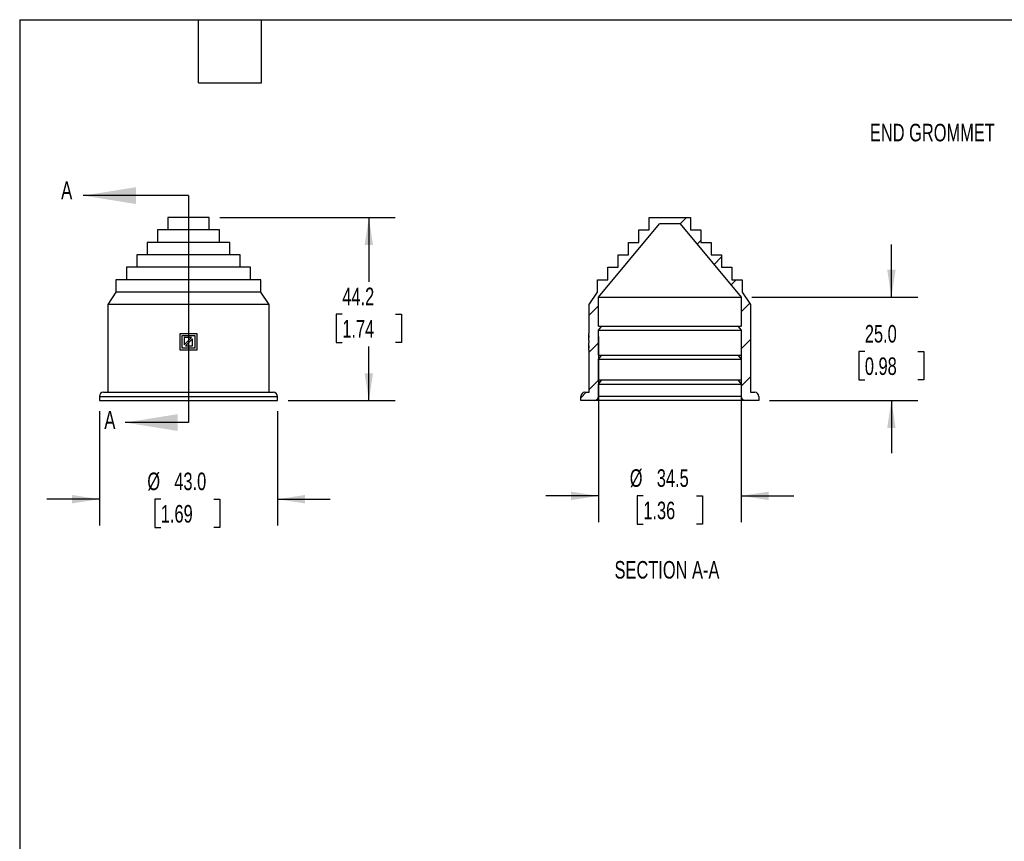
# Model space of a CAD drawing. Header units: millimetres. Extents: x 13 to 546, y 13 to 419.
# Tile 10 of 30: x 13 to 250, y 221 to 419. Entities that reach past the tile are written whole.
import ezdxf

# ---------------------------------------------------------------- set-up
doc = ezdxf.new("R2010")
doc.units = ezdxf.units.MM
doc.header["$LTSCALE"] = 2
doc.layers.add('DIMENSIONS', color=140, linetype='Continuous', lineweight=25)
doc.layers.add('TEXT', color=140, linetype='Continuous', lineweight=25)
doc.layers.add('HATCH', color=6, linetype='Continuous')
doc.styles.add('SLDTEXTSTYLE0', font='TXT', dxfattribs={"width": 0.7})
doc.dimstyles.new('SLDDIMSTYLE1', dxfattribs={"dimtxt": 4.316016, "dimasz": 6.604, "dimexe": 0, "dimexo": 0.0625, "dimgap": 1.079004, "dimtad": 0, "dimtih": 1, "dimtoh": 1, "dimrnd": 1e-09, "dimzin": 4, "dimdsep": 46, "dimtxsty": 'SLDTEXTSTYLE0', "dimsah": 1, "dimcen": 0.09, "dimadec": 0, "dimazin": 1, "dimtfac": 1, "dimtmove": 0, "dimatfit": 0, "dimfxl": 0, "dimfrac": 2, "dimtolj": 1, "dimtzin": 12, "dimarcsym": 0})
doc.dimstyles.new('SLDDIMSTYLE2', dxfattribs={"dimtxt": 4.316016, "dimasz": 6.604, "dimexe": 0, "dimexo": 0.0625, "dimgap": 1.079004, "dimtad": 0, "dimtih": 1, "dimtoh": 1, "dimrnd": 1e-09, "dimzin": 12, "dimdsep": 46, "dimtxsty": 'SLDTEXTSTYLE0', "dimsah": 1, "dimcen": 0.09, "dimadec": 0, "dimazin": 3, "dimtfac": 1, "dimtofl": 0, "dimtmove": 0, "dimatfit": 3, "dimfxl": 0, "dimfrac": 2, "dimtolj": 1, "dimtzin": 12, "dimarcsym": 0})
doc.dimstyles.new('SLDDIMSTYLE4', dxfattribs={"dimtxt": 4.316016, "dimasz": 6.604, "dimexe": 0, "dimexo": 0.0625, "dimgap": 1.079004, "dimtad": 0, "dimtih": 1, "dimtoh": 1, "dimrnd": 1e-09, "dimzin": 12, "dimdsep": 46, "dimtxsty": 'SLDTEXTSTYLE0', "dimsah": 1, "dimcen": 0.09, "dimadec": 0, "dimazin": 3, "dimtfac": 1, "dimtmove": 0, "dimatfit": 0, "dimfxl": 0, "dimfrac": 2, "dimtolj": 1, "dimtzin": 12, "dimarcsym": 0})

# ---------------------------------------------------------------- blocks, each defined once
blk = doc.blocks.new('_D_6')
at = {"layer": 'DIMENSIONS'}
for p, q in [((31.96, 324.57), (31.96, 296.95)), ((74.96, 324.57), (74.96, 296.95)), ((31.96, 303.3), (19.26, 303.3)), ((46.77, 303.3), (45.33, 303.3)), ((45.33, 303.3), (45.33, 296.45)), ((59.6, 303.3), (61.05, 303.3)), ((61.05, 303.3), (61.05, 296.45)), ((74.96, 303.3), (87.66, 303.3)), ((45.33, 296.45), (46.77, 296.45)), ((61.05, 296.45), (59.6, 296.45))]:
    blk.add_line(p, q, dxfattribs=at)
for points in [[(31.96, 303.3), (25.35, 304.32), (25.35, 302.29)], [(74.96, 303.3), (81.56, 302.29), (81.56, 304.32)]]:
    blk.add_solid(points, dxfattribs=at)
at = {"layer": 'DIMENSIONS', "char_height": 4.233, "attachment_point": 1, "style": 'SLDTEXTSTYLE0'}
for s, insert in [('%%c', (43.52, 309.73)), ('43.0', (50.03, 309.73)), ('1.69', (46.77, 301.9))]:
    blk.add_mtext(s, dxfattribs=dict(at, insert=insert))
blk = doc.blocks.new('_D_7')
at = {"layer": 'DIMENSIONS'}
for p, q in [((61, 371.31), (103.37, 371.31)), ((97.02, 371.31), (97.02, 355.8)), ((90.6, 347.97), (89.15, 347.97)), ((89.15, 347.97), (89.15, 341.11)), ((103.43, 347.97), (104.88, 347.97)), ((104.88, 347.97), (104.88, 341.11)), ((89.15, 341.11), (90.6, 341.11)), ((97.02, 327.11), (97.02, 340.14)), ((104.88, 341.11), (103.43, 341.11)), ((77.5, 327.11), (103.37, 327.11))]:
    blk.add_line(p, q, dxfattribs=at)
for points in [[(97.02, 371.31), (96, 364.71), (98.03, 364.71)], [(97.02, 327.11), (98.03, 333.72), (96, 333.72)]]:
    blk.add_solid(points, dxfattribs=at)
at = {"layer": 'DIMENSIONS', "char_height": 4.233, "attachment_point": 1, "style": 'SLDTEXTSTYLE0'}
for s, insert in [('44.2', (90.6, 354.39)), ('1.74', (90.6, 346.57))]:
    blk.add_mtext(s, dxfattribs=dict(at, insert=insert))
blk = doc.blocks.new('_D_8')
at = {"layer": 'DIMENSIONS'}
for p, q in [((152.44, 342.57), (152.44, 297.75)), ((186.94, 342.57), (186.94, 297.75)), ((152.44, 304.1), (139.74, 304.1)), ((163.28, 304.1), (161.83, 304.1)), ((161.83, 304.1), (161.83, 297.24)), ((176.11, 304.1), (177.55, 304.1)), ((177.55, 304.1), (177.55, 297.24)), ((186.94, 304.1), (199.64, 304.1)), ((161.83, 297.24), (163.28, 297.24)), ((177.55, 297.24), (176.11, 297.24))]:
    blk.add_line(p, q, dxfattribs=at)
for points in [[(152.44, 304.1), (145.84, 305.12), (145.84, 303.09)], [(186.94, 304.1), (193.55, 303.09), (193.55, 305.12)]]:
    blk.add_solid(points, dxfattribs=at)
at = {"layer": 'DIMENSIONS', "char_height": 4.233, "attachment_point": 1, "style": 'SLDTEXTSTYLE0'}
for s, insert in [('%%c', (160.02, 310.52)), ('34.5', (166.54, 310.52)), ('1.36', (163.28, 302.7))]:
    blk.add_mtext(s, dxfattribs=dict(at, insert=insert))
blk = doc.blocks.new('_D_9')
at = {"layer": 'DIMENSIONS'}
for p, q in [((223.19, 352.11), (223.19, 364.81)), ((189.48, 352.11), (229.54, 352.11)), ((216.78, 338.95), (215.33, 338.95)), ((215.33, 338.95), (215.33, 332.09)), ((229.61, 338.95), (231.05, 338.95)), ((231.05, 338.95), (231.05, 332.09)), ((215.33, 332.09), (216.78, 332.09)), ((231.05, 332.09), (229.61, 332.09)), ((193.73, 327.11), (229.54, 327.11)), ((223.19, 327.11), (223.19, 314.41))]:
    blk.add_line(p, q, dxfattribs=at)
for points in [[(223.19, 352.11), (224.21, 358.72), (222.18, 358.72)], [(223.19, 327.11), (222.18, 320.51), (224.21, 320.51)]]:
    blk.add_solid(points, dxfattribs=at)
at = {"layer": 'DIMENSIONS', "char_height": 4.233, "attachment_point": 1, "style": 'SLDTEXTSTYLE0'}
for s, insert in [('25.0', (216.78, 345.37)), ('0.98', (216.78, 337.54))]:
    blk.add_mtext(s, dxfattribs=dict(at, insert=insert))

msp = doc.modelspace()

# ---------------------------------------------------------------- hatches: boundary and pattern name
at = {"layer": 'HATCH'}
h = msp.add_hatch(dxfattribs=at)
h.set_pattern_fill('ANSI31', color=256, scale=2, style=0)
edge = h.paths.add_edge_path(flags=0)
edge.add_line((186.1423, 345.114), (186.9423, 344.114))
edge.add_line((186.9423, 344.114), (186.9423, 338.114))
edge.add_line((186.9423, 338.114), (186.1423, 338.114))
edge.add_line((186.1423, 338.114), (186.9423, 337.114))
edge.add_line((186.9423, 337.114), (186.9423, 332.114))
edge.add_line((186.9423, 332.114), (186.1423, 332.114))
edge.add_line((186.1423, 332.114), (186.9423, 331.114))
edge.add_line((186.9423, 331.114), (186.9423, 328.114))
edge.add_arc((187.9423, 328.114), 1, 180, 270)
edge.add_line((187.9423, 327.114), (191.1923, 327.114))
edge.add_line((191.1923, 327.114), (191.1923, 328.114))
edge.add_arc((190.1923, 328.114), 1, 0, 90)
edge.add_line((190.1923, 329.114), (189.1923, 329.114))
edge.add_line((189.1923, 329.114), (189.1923, 350.314))
edge.add_line((189.1923, 350.314), (187.1923, 353.314))
edge.add_line((187.1923, 353.314), (187.1923, 356.314))
edge.add_line((187.1923, 356.314), (184.6923, 356.314))
edge.add_line((184.6923, 356.314), (184.6923, 359.314))
edge.add_line((184.6923, 359.314), (182.1923, 359.314))
edge.add_line((182.1923, 359.314), (182.1923, 362.314))
edge.add_line((182.1923, 362.314), (179.6923, 362.314))
edge.add_line((179.6923, 362.314), (179.6923, 365.314))
edge.add_line((179.6923, 365.314), (177.1923, 365.314))
edge.add_line((177.1923, 365.314), (177.1923, 368.314))
edge.add_line((177.1923, 368.314), (174.6923, 368.314))
edge.add_line((174.6923, 368.314), (174.6923, 371.314))
edge.add_line((174.6923, 371.314), (164.6923, 371.314))
edge.add_line((164.6923, 371.314), (164.6923, 368.314))
edge.add_line((164.6923, 368.314), (162.1923, 368.314))
edge.add_line((162.1923, 368.314), (162.1923, 365.314))
edge.add_line((162.1923, 365.314), (159.6923, 365.314))
edge.add_line((159.6923, 365.314), (159.6923, 362.314))
edge.add_line((159.6923, 362.314), (157.1923, 362.314))
edge.add_line((157.1923, 362.314), (157.1923, 359.314))
edge.add_line((157.1923, 359.314), (154.6923, 359.314))
edge.add_line((154.6923, 359.314), (154.6923, 356.314))
edge.add_line((154.6923, 356.314), (152.1923, 356.314))
edge.add_line((152.1923, 356.314), (152.1923, 353.314))
edge.add_line((152.1923, 353.314), (150.1923, 350.314))
edge.add_line((150.1923, 350.314), (150.1923, 343.314))
edge.add_line((150.1923, 343.314), (150.0923, 343.314))
edge.add_line((150.0923, 343.314), (150.0923, 342.814))
edge.add_line((150.0923, 342.814), (150.1923, 342.814))
edge.add_line((150.1923, 342.814), (150.1923, 342.314))
edge.add_line((150.1923, 342.314), (150.0923, 342.314))
edge.add_line((150.0923, 342.314), (150.0923, 341.5968))
edge.add_line((150.0923, 341.5968), (150.1923, 341.5968))
edge.add_line((150.1923, 341.5968), (150.1923, 341.0311))
edge.add_line((150.1923, 341.0311), (150.0923, 341.0311))
edge.add_line((150.0923, 341.0311), (150.0923, 340.314))
edge.add_line((150.0923, 340.314), (150.1923, 340.314))
edge.add_line((150.1923, 340.314), (150.1923, 339.814))
edge.add_line((150.1923, 339.814), (150.0923, 339.814))
edge.add_line((150.0923, 339.814), (150.0923, 339.314))
edge.add_line((150.0923, 339.314), (150.1923, 339.314))
edge.add_line((150.1923, 339.314), (150.1923, 329.114))
edge.add_line((150.1923, 329.114), (149.1923, 329.114))
edge.add_arc((149.1923, 328.114), 1, 90, 180)
edge.add_line((148.1923, 328.114), (148.1923, 327.114))
edge.add_line((148.1923, 327.114), (151.4423, 327.114))
edge.add_arc((151.4423, 328.114), 1, 270, 360)
edge.add_line((152.4423, 328.114), (152.4423, 331.114))
edge.add_line((152.4423, 331.114), (153.2423, 332.114))
edge.add_line((153.2423, 332.114), (152.4423, 332.114))
edge.add_line((152.4423, 332.114), (152.4423, 337.114))
edge.add_line((152.4423, 337.114), (153.2423, 338.114))
edge.add_line((153.2423, 338.114), (152.4423, 338.114))
edge.add_line((152.4423, 338.114), (152.4423, 344.114))
edge.add_line((152.4423, 344.114), (153.2423, 345.114))
edge.add_line((153.2423, 345.114), (152.4423, 345.114))
edge.add_line((152.4423, 345.114), (152.4423, 352.114))
edge.add_line((152.4423, 352.114), (167.1923, 369.814))
edge.add_line((167.1923, 369.814), (172.1923, 369.814))
edge.add_line((172.1923, 369.814), (186.9423, 352.114))
edge.add_line((186.9423, 352.114), (186.9423, 345.114))
edge.add_line((186.9423, 345.114), (186.1423, 345.114))

# ---------------------------------------------------------------- linework, layer by layer
for p, q in [((48.4554, 371.314), (48.4554, 368.314)), ((58.4554, 371.314), (48.4554, 371.314)), ((58.4554, 368.314), (58.4554, 371.314)), ((164.6923, 368.314), (164.6923, 371.314)), ((164.6923, 371.314), (174.6923, 371.314)), ((174.6923, 371.314), (174.6923, 368.314)), ((152.4423, 352.114), (167.1923, 369.814)), ((172.1923, 369.814), (167.1923, 369.814)), ((172.1923, 369.814), (186.9423, 352.114)), ((45.9554, 368.314), (45.9554, 365.314)), ((60.9554, 368.314), (45.9554, 368.314)), ((60.9554, 365.314), (60.9554, 368.314)), ((162.1923, 365.314), (162.1923, 368.314)), ((162.1923, 368.314), (164.6923, 368.314)), ((174.6923, 368.314), (177.1923, 368.314)), ((177.1923, 368.314), (177.1923, 365.314)), ((43.4554, 365.314), (43.4554, 362.314)), ((63.4554, 365.314), (43.4554, 365.314)), ((63.4554, 362.314), (63.4554, 365.314)), ((159.6923, 362.314), (159.6923, 365.314)), ((159.6923, 365.314), (162.1923, 365.314)), ((177.1923, 365.314), (179.6923, 365.314)), ((179.6923, 365.314), (179.6923, 362.314)), ((40.9554, 362.314), (40.9554, 359.314)), ((65.9554, 362.314), (40.9554, 362.314)), ((65.9554, 359.314), (65.9554, 362.314)), ((157.1923, 359.314), (157.1923, 362.314)), ((157.1923, 362.314), (159.6923, 362.314)), ((179.6923, 362.314), (182.1923, 362.314)), ((182.1923, 362.314), (182.1923, 359.314)), ((38.4554, 359.314), (38.4554, 356.314)), ((68.4554, 359.314), (38.4554, 359.314)), ((68.4554, 356.314), (68.4554, 359.314)), ((154.6923, 356.314), (154.6923, 359.314)), ((154.6923, 359.314), (157.1923, 359.314)), ((182.1923, 359.314), (184.6923, 359.314)), ((184.6923, 359.314), (184.6923, 356.314)), ((35.9554, 356.314), (35.9554, 353.314)), ((70.9554, 356.314), (35.9554, 356.314)), ((70.9554, 353.314), (70.9554, 356.314)), ((152.1923, 353.314), (152.1923, 356.314)), ((152.1923, 356.314), (154.6923, 356.314)), ((184.6923, 356.314), (187.1923, 356.314)), ((187.1923, 356.314), (187.1923, 353.314)), ((35.9554, 353.314), (33.9554, 350.314)), ((70.9554, 353.314), (35.9554, 353.314)), ((72.9554, 350.314), (70.9554, 353.314)), ((150.1923, 350.314), (152.1923, 353.314)), ((152.4423, 345.114), (152.4423, 352.114)), ((152.4423, 352.114), (186.9423, 352.114)), ((186.9423, 352.114), (186.9423, 345.114)), ((187.1923, 353.314), (189.1923, 350.314)), ((33.9554, 350.314), (33.9554, 329.114)), ((72.9554, 350.314), (33.9554, 350.314)), ((72.9554, 329.114), (72.9554, 350.314)), ((150.1923, 343.314), (150.1923, 350.314)), ((189.1923, 350.314), (189.1923, 329.114)), ((152.4423, 345.114), (153.2423, 345.114)), ((152.4423, 344.114), (153.2423, 345.114)), ((153.2423, 345.114), (186.1423, 345.114)), ((186.1423, 345.114), (186.9423, 345.114)), ((186.1423, 345.114), (186.9423, 344.114)), ((51.4554, 339.314), (51.4554, 343.314)), ((51.4554, 343.314), (55.4554, 343.314)), ((51.9554, 342.814), (54.9554, 342.814)), ((51.9554, 339.814), (51.9554, 342.814)), ((54.9554, 342.814), (54.9554, 339.814)), ((55.4554, 343.314), (55.4554, 339.314)), ((150.0923, 342.814), (150.0923, 343.314)), ((150.0923, 343.314), (150.1923, 343.314)), ((150.0923, 342.814), (150.1923, 342.814)), ((150.1498, 342.314), (150.1498, 342.814)), ((150.1923, 342.314), (150.1923, 342.814)), ((152.4423, 338.114), (152.4423, 344.114)), ((152.4423, 344.114), (186.9423, 344.114)), ((186.9423, 344.114), (186.9423, 338.114)), ((52.4554, 342.314), (52.4554, 340.5968)), ((54.1726, 342.314), (52.4554, 340.5968)), ((54.1726, 342.314), (52.4554, 342.314)), ((52.7383, 340.314), (54.4554, 342.0311)), ((52.7383, 340.314), (54.4554, 340.314)), ((54.4554, 340.314), (54.4554, 342.0311)), ((150.0923, 341.5968), (150.0923, 342.314)), ((150.0923, 342.314), (150.1923, 342.314)), ((150.1923, 341.5968), (150.0923, 341.5968)), ((150.0923, 340.314), (150.0923, 341.0311)), ((150.0923, 341.0311), (150.1923, 341.0311)), ((150.1923, 340.314), (150.0923, 340.314)), ((150.1498, 339.814), (150.1498, 340.314)), ((150.1923, 341.0311), (150.1923, 341.5968)), ((150.1923, 339.814), (150.1923, 340.314)), ((55.4554, 339.314), (51.4554, 339.314)), ((54.9554, 339.814), (51.9554, 339.814)), ((150.0923, 339.314), (150.0923, 339.814)), ((150.1923, 339.814), (150.0923, 339.814)), ((150.1923, 339.314), (150.0923, 339.314)), ((150.1923, 329.114), (150.1923, 339.314)), ((152.4423, 338.114), (153.2423, 338.114)), ((152.4423, 337.114), (153.2423, 338.114)), ((153.2423, 338.114), (186.1423, 338.114)), ((186.1423, 338.114), (186.9423, 337.114)), ((186.1423, 338.114), (186.9423, 338.114)), ((152.4423, 332.114), (152.4423, 337.114)), ((152.4423, 337.114), (186.9423, 337.114)), ((186.9423, 337.114), (186.9423, 332.114)), ((152.4423, 332.114), (153.2423, 332.114)), ((152.4423, 331.114), (153.2423, 332.114)), ((152.4423, 328.114), (152.4423, 331.114)), ((152.4423, 331.114), (186.9423, 331.114)), ((153.2423, 332.114), (186.1423, 332.114)), ((186.1423, 332.114), (186.9423, 331.114)), ((186.1423, 332.114), (186.9423, 332.114)), ((186.9423, 331.114), (186.9423, 328.114)), ((31.9554, 328.114), (31.9554, 327.114)), ((31.9554, 328.114), (74.9554, 328.114)), ((32.9554, 329.114), (73.9554, 329.114)), ((74.9554, 327.114), (74.9554, 328.114)), ((148.1923, 327.114), (148.1923, 328.114)), ((149.1923, 329.114), (150.1923, 329.114)), ((186.9423, 328.114), (152.4423, 328.114)), ((189.1923, 329.114), (190.1923, 329.114)), ((191.1923, 328.114), (191.1923, 327.114)), ((31.9554, 327.114), (74.9554, 327.114)), ((151.4423, 327.114), (148.1923, 327.114)), ((191.1923, 327.114), (187.9423, 327.114))]:
    msp.add_line(p, q)
for centre, radius, start, end in [((169.6923, 341.5968), 19.6, 180, 181.653872), ((32.9554, 328.114), 1, 90, 180), ((73.9554, 328.114), 1, 0, 90), ((149.1923, 328.114), 1, 90, 180), ((151.4423, 328.114), 1, 270, 0), ((187.9423, 328.114), 1, 180, 270), ((190.1923, 328.114), 1, 0, 90)]:
    msp.add_arc(centre, radius, start, end)
msp.add_open_spline([(187.9423, 327.114), (187.933, 327.114), (187.9143, 327.114), (187.7606, 327.114), (187.5103, 327.114), (187.1483, 327.114), (186.6986, 327.114), (186.1831, 327.114), (185.6173, 327.114), (184.9745, 327.114), (184.2567, 327.114), (183.4647, 327.114), (182.6072, 327.114), (181.6893, 327.114), (180.7142, 327.114), (179.694, 327.114), (178.6352, 327.114), (177.5431, 327.114), (176.3583, 327.114), (175.0804, 327.114), (173.7237, 327.114), (172.3704, 327.114), (171.028, 327.114), (169.6924, 327.114), (168.3568, 327.114), (167.0146, 327.114), (165.6613, 327.114), (164.3046, 327.114), (163.0267, 327.114), (161.8419, 327.114), (160.7498, 327.114), (159.6909, 327.114), (158.6707, 327.114), (157.6957, 327.114), (156.7776, 327.114), (155.9202, 327.114), (155.1281, 327.114), (154.4103, 327.114), (153.7675, 327.114), (153.2017, 327.114), (152.6862, 327.114), (152.2364, 327.114), (151.8745, 327.114), (151.6241, 327.114), (151.4704, 327.114), (151.4517, 327.114), (151.4423, 327.114)], degree=3, knots=[0, 0, 0, 0, 0.02330119, 0.04657699, 0.07060875, 0.09527624, 0.11998691, 0.14143974, 0.16284781, 0.18430879, 0.20621904, 0.22808142, 0.25, 0.27191025, 0.29377263, 0.31569121, 0.33714404, 0.3585521, 0.38001309, 0.40471498, 0.42938541, 0.45341858, 0.47669216, 0.50000002, 0.52330342, 0.54657848, 0.57060875, 0.59527624, 0.61998691, 0.64143974, 0.66284781, 0.68430879, 0.70621904, 0.72808142, 0.75, 0.77191025, 0.79377263, 0.81569121, 0.83714404, 0.8585521, 0.88001309, 0.90471498, 0.92938541, 0.95341708, 0.97668992, 1, 1, 1, 1])
at = {"layer": 'TEXT'}
for p, q in [((12.7, 419.1), (546.1, 419.1)), ((12.7, 419.1), (12.7, 12.7)), ((55.88, 403.86), (55.88, 419.1)), ((71.12, 403.86), (71.12, 419.1)), ((55.88, 403.86), (71.12, 403.86)), ((53.4554, 376.6181), (53.4554, 321.8085))]:
    msp.add_line(p, q, dxfattribs=at)
at = {"layer": 'TEXT', "linetype": 'Continuous'}
for p, q in [((53.4554, 376.6181), (28.0554, 376.6181)), ((53.4554, 321.8085), (38.1707, 321.8085))]:
    msp.add_line(p, q, dxfattribs=at)
at = {"layer": 'TEXT'}
for points in [[(28.0554, 376.6181), (40.7554, 374.5861), (40.7554, 378.6501)], [(38.1707, 321.8085), (50.8707, 319.7765), (50.8707, 323.8405)]]:
    msp.add_solid(points, dxfattribs=at)

# ---------------------------------------------------------------- texts
at = {"layer": 'TEXT', "style": 'SLDTEXTSTYLE0'}
for s, insert, char_height, attachment_point in [('END GROMMET', (218.0069, 393.9592), 4.233333, 1), ('A', (22.7001, 380.0462), 4.316, 1), ('A', (33.1263, 324.5983), 4.316, 1), ('SECTION A-A', (168.9995, 288.3682), 4.233333, 2)]:
    msp.add_mtext(s, dxfattribs=dict(at, insert=insert, char_height=char_height, attachment_point=attachment_point))

# ---------------------------------------------------------------- dimensions: what is measured, and where the dimension line sits
at = {"layer": 'DIMENSIONS'}
for base, p1, p2, dimstyle, picture, middle in [((97.0152, 371.314), (74.9554, 327.114), (58.4554, 371.314), 'SLDDIMSTYLE2', '_D_7', (97.0152, 347.9707)), ((223.1926, 327.114), (186.9423, 352.114), (191.1923, 327.114), 'SLDDIMSTYLE1', '_D_9', (223.1926, 338.9456))]:
    dim = msp.add_linear_dim(base=base, p1=p1, p2=p2, angle=90, dimstyle=dimstyle, dxfattribs=at)
    dim.commit()
    dim.dimension.update_dxf_attribs({"geometry": picture, "text_midpoint": middle, "dimtype": 160})
for base, p1, p2, dimstyle, picture, middle in [((186.9423, 304.1012), (152.4423, 345.114), (186.9423, 345.114), 'SLDDIMSTYLE4', '_D_8', (169.6923, 304.1012)), ((74.9554, 303.3047), (31.9554, 327.114), (74.9554, 327.114), 'SLDDIMSTYLE1', '_D_6', (53.1871, 303.3047))]:
    dim = msp.add_linear_dim(base=base, p1=p1, p2=p2, text='%%c<>', dimstyle=dimstyle, dxfattribs=at)
    dim.commit()
    dim.dimension.update_dxf_attribs({"geometry": picture, "text_midpoint": middle, "dimtype": 160})

doc.saveas('drawing.dxf')
